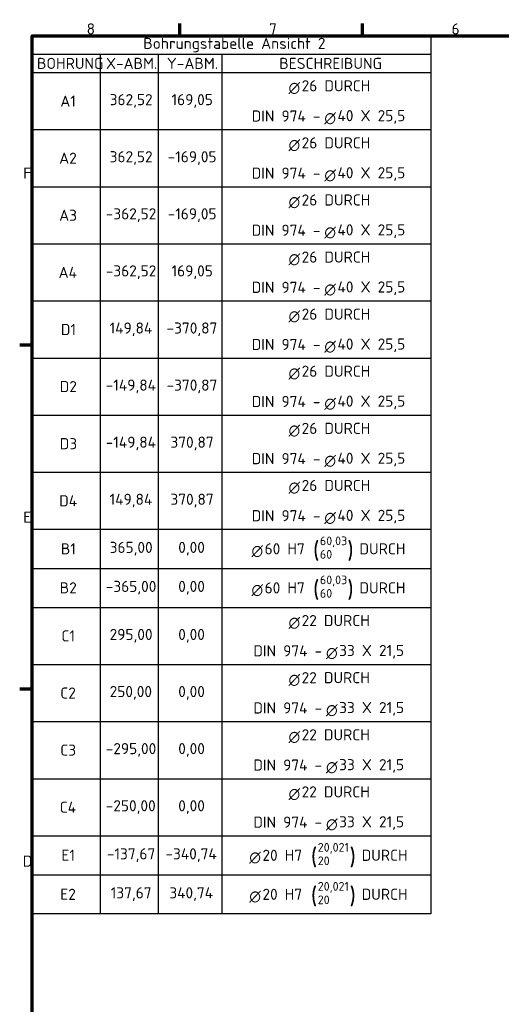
# Model space of a CAD drawing. Extents: x -50 to 2150, y -50 to 3020.
# Tile 3 of 4: x 32 to 725, y 1526 to 2943. Entities that reach past the tile are written whole.
import ezdxf

# ---------------------------------------------------------------- set-up
doc = ezdxf.new("R2010")
doc.units = 0
doc.header["$LTSCALE"] = 5
doc.layers.get('0').update_dxf_attribs({"lineweight": 25})
for name, color, linetype, lineweight in [('Rahmen (ISO)', 7, 'Continuous', 70), ('Skizziergeometrie (ISO)', 7, 'Continuous', 25), ('Symbol (ISO)', 7, 'Continuous', 25)]:
    doc.layers.add(name, color=color, linetype=linetype, lineweight=lineweight)
doc.styles.add('Textstil10', font='isocpeur.ttf')
doc.styles.add('Textstil11', font='isocpeur.ttf')
doc.styles.add('Textstil125', font='isocpeur.ttf')
doc.styles.add('Textstil126', font='AIGDT___.TTF')

# ---------------------------------------------------------------- blocks, each defined once
blk = doc.blocks.new('Ränder Default Border')
at = {"layer": 'Rahmen (ISO)'}
for p, q in [((52.5, 584), (52.5, 587.6)), ((105, 584), (105, 587.6)), ((10, 495), (6.4, 495)), ((10, 396), (6.4, 396))]:
    blk.add_line(p, q, dxfattribs=at)
at = {"layer": 'Rahmen (ISO)', "flags": 128}
blk.add_lwpolyline([(10, 10), (10, 584), (410, 584), (410, 10), (10, 10)], dxfattribs=at)
at = {"layer": 'Skizziergeometrie (ISO)', "char_height": 3.2, "attachment_point": 7, "style": 'Textstil125'}
for s, insert in [('8', (25.66, 584.4)), ('7', (78.15, 584.4)), ('F', (7.41, 542.9))]:
    blk.add_mtext(s, dxfattribs=dict(at, insert=insert))
for s, insert, line_spacing_factor in [('6', (130.66, 584.4), 1.785), ('E', (7.41, 443.9), 3.072225), ('D', (7.25, 344.9), 3.072194)]:
    blk.add_mtext(s, dxfattribs=dict(at, insert=insert, line_spacing_factor=line_spacing_factor))
blk = doc.blocks.new('Bohrungstabelle1')
at = {"layer": 'Symbol (ISO)'}
for p, q in [((10, 331.33), (10, 584)), ((10, 584), (124.69, 584)), ((124.69, 584), (124.69, 331.33)), ((10, 578.72), (29.59, 578.72)), ((29.59, 578.72), (29.59, 573.44)), ((29.59, 578.72), (46.22, 578.72)), ((29.59, 578.72), (29.59, 573.44)), ((46.22, 578.72), (46.22, 573.44)), ((46.22, 578.72), (64.58, 578.72)), ((46.22, 578.72), (46.22, 573.44)), ((64.58, 578.72), (64.58, 573.44)), ((64.58, 578.72), (124.69, 578.72)), ((64.58, 578.72), (64.58, 573.44)), ((10, 573.44), (29.59, 573.44)), ((10, 573.44), (29.59, 573.44)), ((29.59, 573.44), (46.22, 573.44)), ((29.59, 573.44), (29.59, 557.01)), ((29.59, 573.44), (46.22, 573.44)), ((29.59, 573.44), (29.59, 557.01)), ((46.22, 573.44), (64.58, 573.44)), ((46.22, 573.44), (46.22, 557.01)), ((46.22, 573.44), (64.58, 573.44)), ((46.22, 573.44), (46.22, 557.01)), ((64.58, 573.44), (124.69, 573.44)), ((64.58, 573.44), (64.58, 557.01)), ((64.58, 573.44), (124.69, 573.44)), ((64.58, 573.44), (64.58, 557.01)), ((10, 557.01), (29.59, 557.01)), ((10, 557.01), (29.59, 557.01)), ((29.59, 557.01), (46.22, 557.01)), ((29.59, 557.01), (29.59, 540.58)), ((29.59, 557.01), (46.22, 557.01)), ((29.59, 557.01), (29.59, 540.58)), ((46.22, 557.01), (64.58, 557.01)), ((46.22, 557.01), (46.22, 540.58)), ((46.22, 557.01), (64.58, 557.01)), ((46.22, 557.01), (46.22, 540.58)), ((64.58, 557.01), (124.69, 557.01)), ((64.58, 557.01), (64.58, 540.58)), ((64.58, 557.01), (124.69, 557.01)), ((64.58, 557.01), (64.58, 540.58)), ((10, 540.58), (29.59, 540.58)), ((10, 540.58), (29.59, 540.58)), ((29.59, 540.58), (46.22, 540.58)), ((29.59, 540.58), (29.59, 524.14)), ((29.59, 540.58), (46.22, 540.58)), ((29.59, 540.58), (29.59, 524.14)), ((46.22, 540.58), (64.58, 540.58)), ((46.22, 540.58), (46.22, 524.14)), ((46.22, 540.58), (64.58, 540.58)), ((46.22, 540.58), (46.22, 524.14)), ((64.58, 540.58), (124.69, 540.58)), ((64.58, 540.58), (64.58, 524.14)), ((64.58, 540.58), (124.69, 540.58)), ((64.58, 540.58), (64.58, 524.14)), ((10, 524.14), (29.59, 524.14)), ((10, 524.14), (29.59, 524.14)), ((29.59, 524.14), (46.22, 524.14)), ((29.59, 524.14), (29.59, 507.71)), ((29.59, 524.14), (46.22, 524.14)), ((29.59, 524.14), (29.59, 507.71)), ((46.22, 524.14), (64.58, 524.14)), ((46.22, 524.14), (46.22, 507.71)), ((46.22, 524.14), (64.58, 524.14)), ((46.22, 524.14), (46.22, 507.71)), ((64.58, 524.14), (124.69, 524.14)), ((64.58, 524.14), (64.58, 507.71)), ((64.58, 524.14), (124.69, 524.14)), ((64.58, 524.14), (64.58, 507.71)), ((10, 507.71), (29.59, 507.71)), ((10, 507.71), (29.59, 507.71)), ((29.59, 507.71), (46.22, 507.71)), ((29.59, 507.71), (29.59, 491.28)), ((29.59, 507.71), (46.22, 507.71)), ((29.59, 507.71), (29.59, 491.28)), ((46.22, 507.71), (64.58, 507.71)), ((46.22, 507.71), (46.22, 491.28)), ((46.22, 507.71), (64.58, 507.71)), ((46.22, 507.71), (46.22, 491.28)), ((64.58, 507.71), (124.69, 507.71)), ((64.58, 507.71), (64.58, 491.28)), ((64.58, 507.71), (124.69, 507.71)), ((64.58, 507.71), (64.58, 491.28)), ((10, 491.28), (29.59, 491.28)), ((10, 491.28), (29.59, 491.28)), ((29.59, 491.28), (46.22, 491.28)), ((29.59, 491.28), (29.59, 474.85)), ((29.59, 491.28), (46.22, 491.28)), ((29.59, 491.28), (29.59, 474.85)), ((46.22, 491.28), (64.58, 491.28)), ((46.22, 491.28), (46.22, 474.85)), ((46.22, 491.28), (64.58, 491.28)), ((46.22, 491.28), (46.22, 474.85)), ((64.58, 491.28), (124.69, 491.28)), ((64.58, 491.28), (64.58, 474.85)), ((64.58, 491.28), (124.69, 491.28)), ((64.58, 491.28), (64.58, 474.85)), ((10, 474.85), (29.59, 474.85)), ((10, 474.85), (29.59, 474.85)), ((29.59, 474.85), (46.22, 474.85)), ((29.59, 474.85), (29.59, 458.41)), ((29.59, 474.85), (46.22, 474.85)), ((29.59, 474.85), (29.59, 458.41)), ((46.22, 474.85), (64.58, 474.85)), ((46.22, 474.85), (46.22, 458.41)), ((46.22, 474.85), (64.58, 474.85)), ((46.22, 474.85), (46.22, 458.41)), ((64.58, 474.85), (124.69, 474.85)), ((64.58, 474.85), (64.58, 458.41)), ((64.58, 474.85), (124.69, 474.85)), ((64.58, 474.85), (64.58, 458.41)), ((10, 458.41), (29.59, 458.41)), ((10, 458.41), (29.59, 458.41)), ((29.59, 458.41), (46.22, 458.41)), ((29.59, 458.41), (29.59, 441.98)), ((29.59, 458.41), (46.22, 458.41)), ((29.59, 458.41), (29.59, 441.98)), ((46.22, 458.41), (64.58, 458.41)), ((46.22, 458.41), (46.22, 441.98)), ((46.22, 458.41), (64.58, 458.41)), ((46.22, 458.41), (46.22, 441.98)), ((64.58, 458.41), (124.69, 458.41)), ((64.58, 458.41), (64.58, 441.98)), ((64.58, 458.41), (124.69, 458.41)), ((64.58, 458.41), (64.58, 441.98)), ((10, 441.98), (29.59, 441.98)), ((10, 441.98), (29.59, 441.98)), ((29.59, 441.98), (46.22, 441.98)), ((29.59, 441.98), (29.59, 430.75)), ((29.59, 441.98), (46.22, 441.98)), ((29.59, 441.98), (29.59, 430.75)), ((46.22, 441.98), (64.58, 441.98)), ((46.22, 441.98), (46.22, 430.75)), ((46.22, 441.98), (64.58, 441.98)), ((46.22, 441.98), (46.22, 430.75)), ((64.58, 441.98), (124.69, 441.98)), ((64.58, 441.98), (64.58, 430.75)), ((64.58, 441.98), (124.69, 441.98)), ((64.58, 441.98), (64.58, 430.75)), ((10, 430.75), (29.59, 430.75)), ((10, 430.75), (29.59, 430.75)), ((29.59, 430.75), (46.22, 430.75)), ((29.59, 430.75), (29.59, 419.52)), ((29.59, 430.75), (46.22, 430.75)), ((29.59, 430.75), (29.59, 419.52)), ((46.22, 430.75), (64.58, 430.75)), ((46.22, 430.75), (46.22, 419.52)), ((46.22, 430.75), (64.58, 430.75)), ((46.22, 430.75), (46.22, 419.52)), ((64.58, 430.75), (124.69, 430.75)), ((64.58, 430.75), (64.58, 419.52)), ((64.58, 430.75), (124.69, 430.75)), ((64.58, 430.75), (64.58, 419.52)), ((10, 419.52), (29.59, 419.52)), ((10, 419.52), (29.59, 419.52)), ((29.59, 419.52), (46.22, 419.52)), ((29.59, 419.52), (29.59, 403.09)), ((29.59, 419.52), (46.22, 419.52)), ((29.59, 419.52), (29.59, 403.09)), ((46.22, 419.52), (64.58, 419.52)), ((46.22, 419.52), (46.22, 403.09)), ((46.22, 419.52), (64.58, 419.52)), ((46.22, 419.52), (46.22, 403.09)), ((64.58, 419.52), (124.69, 419.52)), ((64.58, 419.52), (64.58, 403.09)), ((64.58, 419.52), (124.69, 419.52)), ((64.58, 419.52), (64.58, 403.09)), ((10, 403.09), (29.59, 403.09)), ((10, 403.09), (29.59, 403.09)), ((29.59, 403.09), (46.22, 403.09)), ((29.59, 403.09), (29.59, 386.65)), ((29.59, 403.09), (46.22, 403.09)), ((29.59, 403.09), (29.59, 386.65)), ((46.22, 403.09), (64.58, 403.09)), ((46.22, 403.09), (46.22, 386.65)), ((46.22, 403.09), (64.58, 403.09)), ((46.22, 403.09), (46.22, 386.65)), ((64.58, 403.09), (124.69, 403.09)), ((64.58, 403.09), (64.58, 386.65)), ((64.58, 403.09), (124.69, 403.09)), ((64.58, 403.09), (64.58, 386.65)), ((10, 386.65), (29.59, 386.65)), ((10, 386.65), (29.59, 386.65)), ((29.59, 386.65), (46.22, 386.65)), ((29.59, 386.65), (29.59, 370.22)), ((29.59, 386.65), (46.22, 386.65)), ((29.59, 386.65), (29.59, 370.22)), ((46.22, 386.65), (64.58, 386.65)), ((46.22, 386.65), (46.22, 370.22)), ((46.22, 386.65), (64.58, 386.65)), ((46.22, 386.65), (46.22, 370.22)), ((64.58, 386.65), (124.69, 386.65)), ((64.58, 386.65), (64.58, 370.22)), ((64.58, 386.65), (124.69, 386.65)), ((64.58, 386.65), (64.58, 370.22)), ((10, 370.22), (29.59, 370.22)), ((10, 370.22), (29.59, 370.22)), ((29.59, 370.22), (46.22, 370.22)), ((29.59, 370.22), (29.59, 353.79)), ((29.59, 370.22), (46.22, 370.22)), ((29.59, 370.22), (29.59, 353.79)), ((46.22, 370.22), (64.58, 370.22)), ((46.22, 370.22), (46.22, 353.79)), ((46.22, 370.22), (64.58, 370.22)), ((46.22, 370.22), (46.22, 353.79)), ((64.58, 370.22), (124.69, 370.22)), ((64.58, 370.22), (64.58, 353.79)), ((64.58, 370.22), (124.69, 370.22)), ((64.58, 370.22), (64.58, 353.79)), ((10, 353.79), (29.59, 353.79)), ((10, 353.79), (29.59, 353.79)), ((29.59, 353.79), (46.22, 353.79)), ((29.59, 353.79), (29.59, 342.56)), ((29.59, 353.79), (46.22, 353.79)), ((29.59, 353.79), (29.59, 342.56)), ((46.22, 353.79), (64.58, 353.79)), ((46.22, 353.79), (46.22, 342.56)), ((46.22, 353.79), (64.58, 353.79)), ((46.22, 353.79), (46.22, 342.56)), ((64.58, 353.79), (124.69, 353.79)), ((64.58, 353.79), (64.58, 342.56)), ((64.58, 353.79), (124.69, 353.79)), ((64.58, 353.79), (64.58, 342.56)), ((10, 342.56), (29.59, 342.56)), ((10, 342.56), (29.59, 342.56)), ((29.59, 342.56), (46.22, 342.56)), ((29.59, 342.56), (29.59, 331.33)), ((29.59, 342.56), (46.22, 342.56)), ((29.59, 342.56), (29.59, 331.33)), ((46.22, 342.56), (64.58, 342.56)), ((46.22, 342.56), (46.22, 331.33)), ((46.22, 342.56), (64.58, 342.56)), ((46.22, 342.56), (46.22, 331.33)), ((64.58, 342.56), (124.69, 342.56)), ((64.58, 342.56), (64.58, 331.33)), ((64.58, 342.56), (124.69, 342.56)), ((64.58, 342.56), (64.58, 331.33)), ((124.69, 331.33), (10, 331.33))]:
    blk.add_line(p, q, dxfattribs=at)
at = {"layer": 'Symbol (ISO)', "attachment_point": 7}
for s, insert, char_height, style in [('Bohrungstabelle Ansicht 2', (41.96, 579.28), 3.2, 'Textstil125'), ('BOHRUNG', (11.37, 574.48), 3.2, 'Textstil125'), ('X-ABM.', (31.23, 574.48), 3.2, 'Textstil125'), ('Y-ABM.', (48.73, 574.48), 3.2, 'Textstil125'), ('BESCHREIBUNG', (81.09, 574.48), 3.2, 'Textstil125'), ('n', (83.76, 567.24), 3.2, 'Textstil126'), ('A1', (18.08, 563.62), 3.2, 'Textstil125'), ('362,52', (32.28, 563.3), 3.2, 'Textstil125'), ('169,05', (50.09, 563.3), 3.2, 'Textstil125'), ('DIN 974 - ', (73.14, 559.33), 3.2, 'Textstil125'), ('26 DURCH', (87.52, 551.61), 3.2, 'Textstil125'), ('n', (83.76, 550.8), 3.2, 'Textstil126'), ('A2', (17.76, 547.19), 3.2, 'Textstil125'), ('362,52', (32.28, 546.87), 3.2, 'Textstil125'), ('-169,05', (48.97, 546.87), 3.2, 'Textstil125'), ('26 DURCH', (87.52, 535.17), 3.2, 'Textstil125'), ('n', (83.76, 534.37), 3.2, 'Textstil126'), ('A3', (17.76, 530.76), 3.2, 'Textstil125'), ('-362,52', (31.16, 530.44), 3.2, 'Textstil125'), ('-169,05', (48.97, 530.44), 3.2, 'Textstil125'), ('n', (94.07, 525.66), 3.2, 'Textstil126'), ('n', (83.76, 517.94), 3.2, 'Textstil126'), ('A4', (17.6, 514.33), 3.2, 'Textstil125'), ('-362,52', (31.16, 514.01), 3.2, 'Textstil125'), ('169,05', (50.09, 514.01), 3.2, 'Textstil125'), ('n', (94.07, 509.23), 3.2, 'Textstil126'), ('n', (83.76, 501.51), 3.2, 'Textstil126'), ('D1', (18.24, 497.89), 3.2, 'Textstil125'), ('149,84', (32.27, 497.57), 3.2, 'Textstil125'), ('-370,87', (48.65, 497.57), 3.2, 'Textstil125'), ('n', (83.76, 485.07), 3.2, 'Textstil126'), ('D2', (17.92, 481.46), 3.2, 'Textstil125'), ('-149,84', (31.16, 481.14), 3.2, 'Textstil125'), ('-370,87', (48.65, 481.14), 3.2, 'Textstil125'), ('n', (94.07, 476.36), 3.2, 'Textstil126'), ('26 DURCH', (87.52, 469.44), 3.2, 'Textstil125'), ('n', (83.76, 468.64), 3.2, 'Textstil126'), ('D3', (17.92, 465.03), 3.2, 'Textstil125'), ('-149,84', (31.16, 464.71), 3.2, 'Textstil125'), ('370,87', (49.77, 464.71), 3.2, 'Textstil125'), ('DIN 974 - ', (73.14, 460.73), 3.2, 'Textstil125'), ('n', (94.07, 459.93), 3.2, 'Textstil126'), ('26 DURCH', (87.52, 453.01), 3.2, 'Textstil125'), ('n', (83.76, 452.21), 3.2, 'Textstil126'), ('D4', (17.76, 448.6), 3.2, 'Textstil125'), ('149,84', (32.27, 448.28), 3.2, 'Textstil125'), ('370,87', (49.77, 448.28), 3.2, 'Textstil125'), ('DIN 974 - ', (73.14, 444.3), 3.2, 'Textstil125'), ('40 X 25,5', (97.83, 443.66), 3.2, 'Textstil125'), ('n', (94.07, 443.5), 3.2, 'Textstil126'), ('(', (90.78, 432.9), 5, 'Textstil10'), ('60,03', (92.78, 436.83), 2.5, 'Textstil11'), (')', (100.64, 432.9), 5, 'Textstil10'), ('B1', (18.24, 434.77), 3.2, 'Textstil125'), ('365,00', (32.28, 434.44), 3.2, 'Textstil125'), ('0,00', (52.01, 434.44), 3.2, 'Textstil125'), ('n', (73.1, 433.96), 3.2, 'Textstil126'), ('60 H7 ', (76.87, 434.77), 3.2, 'Textstil125'), ('60', (92.78, 433.53), 2.5, 'Textstil11'), (' DURCH', (102.12, 434.77), 3.2, 'Textstil125'), ('60,03', (92.78, 425.6), 2.5, 'Textstil11'), ('B2', (17.92, 423.53), 3.2, 'Textstil125'), ('-365,00', (31.16, 423.21), 3.2, 'Textstil125'), ('0,00', (52.01, 423.21), 3.2, 'Textstil125'), ('n', (73.1, 422.73), 3.2, 'Textstil126'), ('n', (83.76, 413.31), 3.2, 'Textstil126'), ('22 DURCH', (87.52, 414.12), 3.2, 'Textstil125'), ('C1', (18.4, 409.7), 3.2, 'Textstil125'), ('295,00', (32.28, 409.38), 3.2, 'Textstil125'), ('0,00', (52.01, 409.38), 3.2, 'Textstil125'), ('n', (94.55, 404.6), 3.2, 'Textstil126'), ('n', (83.76, 396.88), 3.2, 'Textstil126'), ('C2', (18.08, 393.27), 3.2, 'Textstil125'), ('250,00', (32.28, 392.95), 3.2, 'Textstil125'), ('0,00', (52.01, 392.95), 3.2, 'Textstil125'), ('n', (94.55, 388.17), 3.2, 'Textstil126'), ('n', (83.76, 380.45), 3.2, 'Textstil126'), ('C3', (18.08, 376.84), 3.2, 'Textstil125'), ('-295,00', (31.16, 376.52), 3.2, 'Textstil125'), ('0,00', (52.01, 376.52), 3.2, 'Textstil125'), ('n', (83.76, 364.02), 3.2, 'Textstil126'), ('C4', (17.92, 360.4), 3.2, 'Textstil125'), ('-250,00', (31.16, 360.08), 3.2, 'Textstil125'), ('0,00', (52.01, 360.08), 3.2, 'Textstil125'), ('n', (94.55, 355.31), 3.2, 'Textstil126'), ('20,021', (92.16, 348.63), 2.5, 'Textstil11'), ('E1', (18.4, 346.57), 3.2, 'Textstil125'), ('-137,67', (31.48, 346.25), 3.2, 'Textstil125'), ('-340,74', (48.33, 346.25), 3.2, 'Textstil125'), ('n', (72.48, 345.77), 3.2, 'Textstil126'), ('20,021', (92.16, 337.4), 2.5, 'Textstil11'), ('E2', (18.08, 335.34), 3.2, 'Textstil125'), ('137,67', (32.59, 335.02), 3.2, 'Textstil125'), ('340,74', (49.45, 335.02), 3.2, 'Textstil125'), ('n', (72.48, 334.54), 3.2, 'Textstil126'), ('20', (92.16, 334.1), 2.5, 'Textstil11'), (' DURCH', (102.75, 335.34), 3.2, 'Textstil125')]:
    blk.add_mtext(s, dxfattribs=dict(at, insert=insert, char_height=char_height, style=style))
for s, insert, char_height, line_spacing_factor, style in [('26 DURCH', (87.52, 568.04), 3.2, 3.193153, 'Textstil125'), ('n', (94.07, 558.53), 3.2, 3.186975, 'Textstil126'), ('40 X 25,5', (97.83, 558.69), 3.2, 3.186348, 'Textstil125'), ('DIN 974 - ', (73.14, 542.9), 3.2, 3.180943, 'Textstil125'), ('n', (94.07, 542.09), 3.2, 3.174138, 'Textstil126'), ('40 X 25,5', (97.83, 542.26), 3.2, 3.17351, 'Textstil125'), ('DIN 974 - ', (73.14, 526.46), 3.2, 3.168105, 'Textstil125'), ('40 X 25,5', (97.83, 525.82), 3.2, 3.160672, 'Textstil125'), ('26 DURCH', (87.52, 518.74), 3.2, 3.15464, 'Textstil125'), ('DIN 974 - ', (73.14, 510.03), 3.2, 3.155267, 'Textstil125'), ('40 X 25,5', (97.83, 509.39), 3.2, 3.147835, 'Textstil125'), ('26 DURCH', (87.52, 502.31), 3.2, 3.141802, 'Textstil125'), ('DIN 974 - ', (73.14, 493.6), 3.2, 3.142429, 'Textstil125'), ('n', (94.07, 492.8), 3.2, 3.135624, 'Textstil126'), ('40 X 25,5', (97.83, 492.96), 3.2, 3.134997, 'Textstil125'), ('26 DURCH', (87.52, 485.88), 3.2, 3.128964, 'Textstil125'), ('DIN 974 - ', (73.14, 477.17), 3.2, 3.129591, 'Textstil125'), ('40 X 25,5', (97.83, 476.53), 3.2, 3.122159, 'Textstil125'), ('40 X 25,5', (97.83, 460.09), 3.2, 3.109321, 'Textstil125'), ('(', (90.78, 421.67), 5, 3.082497, 'Textstil10'), (')', (100.64, 421.67), 5, 3.07943, 'Textstil10'), ('60 H7 ', (76.87, 423.53), 3.2, 3.080258, 'Textstil125'), ('60', (92.78, 422.3), 2.5, 3.080886, 'Textstil11'), (' DURCH', (102.12, 423.53), 3.2, 3.07943, 'Textstil125'), ('DIN 974 - ', (73.62, 405.41), 3.2, 3.073529, 'Textstil125'), ('33 X 21,5', (98.31, 404.77), 3.2, 2.551791, 'Textstil125'), ('22 DURCH', (87.52, 397.69), 3.2, 3.060064, 'Textstil125'), ('DIN 974 - ', (73.62, 388.97), 3.2, 3.060691, 'Textstil125'), ('33 X 21,5', (98.31, 388.33), 3.2, 3.053259, 'Textstil125'), ('22 DURCH', (87.52, 381.25), 3.2, 3.047226, 'Textstil125'), ('DIN 974 - ', (73.62, 372.54), 3.2, 3.047853, 'Textstil125'), ('n', (94.55, 371.74), 3.2, 3.041048, 'Textstil126'), ('33 X 21,5', (98.31, 371.9), 3.2, 3.040421, 'Textstil125'), ('22 DURCH', (87.52, 364.82), 3.2, 3.034388, 'Textstil125'), ('DIN 974 - ', (73.62, 356.11), 3.2, 2.559122, 'Textstil125'), ('33 X 21,5', (98.31, 355.47), 3.2, 3.027583, 'Textstil125'), ('(', (90.16, 344.71), 5, 3.022371, 'Textstil10'), (')', (101.27, 344.71), 5, 3.019305, 'Textstil10'), ('20 H7 ', (76.24, 346.57), 3.2, 3.020133, 'Textstil125'), ('20', (92.16, 345.33), 2.5, 3.02076, 'Textstil11'), (' DURCH', (102.75, 346.57), 3.2, 3.019305, 'Textstil125'), ('(', (90.16, 333.48), 5, 3.013597, 'Textstil10'), (')', (101.27, 333.48), 5, 3.01053, 'Textstil10'), ('20 H7 ', (76.24, 335.34), 3.2, 3.011358, 'Textstil125')]:
    blk.add_mtext(s, dxfattribs=dict(at, insert=insert, char_height=char_height, line_spacing_factor=line_spacing_factor, style=style))

msp = doc.modelspace()

# ---------------------------------------------------------------- block references
at = {"xscale": 5, "yscale": 5, "zscale": 5}
msp.add_blockref('Ränder Default Border', (0, 0), dxfattribs=at)
at = {"layer": 'Symbol (ISO)', "xscale": 5, "yscale": 5, "zscale": 5}
msp.add_blockref('Bohrungstabelle1', (0, 0), dxfattribs=at)

doc.saveas('drawing.dxf')
